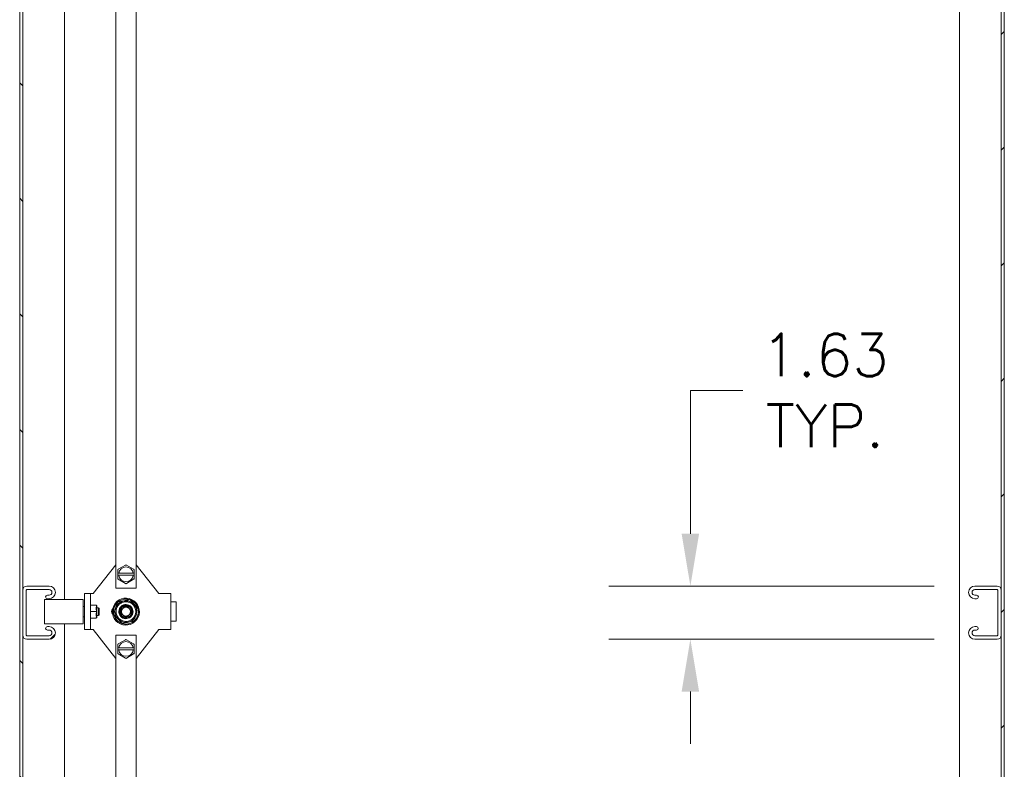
# Model space of a CAD drawing. Header units: inches. Extents: x 10 to 331, y 10 to 212.
# Tile 89 of 145: x 136 to 166, y 112 to 135. Entities that reach past the tile are written whole.
import ezdxf

# ---------------------------------------------------------------- set-up
doc = ezdxf.new("R2010")
doc.units = ezdxf.units.IN
doc.header["$LTSCALE"] = 20
doc.header["$MEASUREMENT"] = 0
for name, color, linetype, lineweight in [('Dimension (ANSI)', 7, 'Continuous', 5), ('Hatch (ANSI)', 7, 'Continuous', 5), ('Visible (ANSI)', 7, 'Continuous', 5)]:
    doc.layers.add(name, color=color, linetype=linetype, lineweight=lineweight)
doc.styles.add('ROMANS', font='romans.shx')
doc.dimstyles.new('Default (ANSI)', dxfattribs={"dimscale": 20, "dimtxt": 0.065, "dimasz": 0.08, "dimexe": 0.125, "dimexo": 0.0625, "dimgap": 0.031496, "dimtad": 0, "dimtih": 1, "dimtoh": 1, "dimrnd": 1e-08, "dimzin": 0, "dimdsep": 46, "dimtxsty": 'ROMANS', "dimcen": 0.09, "dimdle": 0.393701, "dimclrd": 256, "dimclre": 256, "dimclrt": 256, "dimadec": 0, "dimazin": 0, "dimtfac": 1.538462, "dimtofl": 0, "dimtmove": 0, "dimatfit": 3, "dimfxl": 1, "dimtolj": 1, "dimtzin": 0, "dimlwd": -1, "dimlwe": -1, "dimarcsym": 0})

# ---------------------------------------------------------------- blocks, each defined once
blk = doc.blocks.new('*D36')
at = {"layer": 'Defpoints', "color": 0, "transparency": 16777216}
for p in [(165.205, 117.324), (156.501, 115.699), (165.205, 115.699)]:
    blk.add_point(p, dxfattribs=at)
at = {"layer": 'Dimension (ANSI)', "transparency": 16777216}
for p, q in [((156.501, 118.924), (156.501, 123.31)), ((156.501, 123.31), (158.101, 123.31)), ((163.955, 117.324), (154.001, 117.324)), ((163.955, 115.699), (154.001, 115.699)), ((156.501, 114.099), (156.501, 112.499))]:
    blk.add_line(p, q, dxfattribs=at)
for points in [[(156.234, 118.924), (156.767, 118.924), (156.501, 117.324)], [(156.234, 114.099), (156.767, 114.099), (156.501, 115.699)]]:
    blk.add_solid(points, dxfattribs=at)
at = {"layer": 'Dimension (ANSI)', "transparency": 16777216, "insert": (160.619, 123.31), "char_height": 1.3, "attachment_point": 5, "style": 'ROMANS'}
blk.add_mtext('\\A1;1.63\\PTYP.', dxfattribs=at)

msp = doc.modelspace()

# ---------------------------------------------------------------- hatches: boundary and pattern name
at = {"layer": 'Hatch (ANSI)'}
h = msp.add_hatch(dxfattribs=at)
h.set_pattern_fill('ANSI31', color=256, scale=20, angle=90, style=0)
h.paths.add_polyline_path([(135.981, 150.512), (135.981, 78.574), (136.075, 78.574), (136.075, 86.699), (136.075, 88.074), (136.075, 115.824), (136.075, 117.199), (136.075, 144.949), (136.075, 146.324), (136.075, 148.262), (136.075, 150.356), (136.075, 150.512)])
h = msp.add_hatch(dxfattribs=at)
h.set_pattern_fill('ANSI31', color=256, scale=20, style=0)
h.paths.add_polyline_path([(166.106, 78.574), (166.106, 150.512), (166.012, 150.512), (166.012, 150.356), (166.012, 148.262), (166.012, 146.324), (166.012, 144.949), (166.012, 117.199), (166.012, 115.824), (166.012, 88.074), (166.012, 86.699), (166.012, 78.574)])
h = msp.add_hatch(dxfattribs=at)
h.set_pattern_fill('ANSI31', color=256, scale=20, style=0)
edge = h.paths.add_edge_path()
edge.add_ellipse((136.882, 115.892), major_axis=(0, -0.192), ratio=1, start_angle=0, end_angle=180)
edge.add_line((136.882, 116.084), (136.828, 116.084))
edge.add_ellipse((136.828, 116.031), major_axis=(0, 0.053), ratio=1, start_angle=0, end_angle=180)
edge.add_line((136.828, 115.978), (136.882, 115.978))
edge.add_ellipse((136.882, 115.892), major_axis=(0, 0.0865), ratio=1, start_angle=180, end_angle=360, ccw=False)
edge.add_line((136.882, 115.805), (136.2, 115.805))
edge.add_ellipse((136.2, 115.824), major_axis=(0, -0.019), ratio=1, start_angle=270, end_angle=360, ccw=False)
edge.add_line((136.181, 115.824), (136.181, 117.199))
edge.add_ellipse((136.2, 117.199), major_axis=(-0.019, 0), ratio=1, start_angle=270, end_angle=360, ccw=False)
edge.add_line((136.2, 117.218), (136.882, 117.218))
edge.add_ellipse((136.882, 117.132), major_axis=(0, 0.0865), ratio=1, start_angle=180, end_angle=360, ccw=False)
edge.add_line((136.882, 117.045), (136.828, 117.045))
edge.add_ellipse((136.828, 116.992), major_axis=(0, 0.053), ratio=1, start_angle=0, end_angle=180)
edge.add_line((136.828, 116.939), (136.882, 116.939))
edge.add_ellipse((136.882, 117.132), major_axis=(0, -0.193), ratio=1, start_angle=0, end_angle=180)
edge.add_line((136.882, 117.324), (136.2, 117.324))
edge.add_ellipse((136.2, 117.199), major_axis=(0, 0.125), ratio=1, start_angle=0, end_angle=90)
edge.add_line((136.075, 117.199), (136.075, 115.824))
edge.add_ellipse((136.2, 115.824), major_axis=(-0.125, 0), ratio=1, start_angle=0, end_angle=90)
edge.add_line((136.2, 115.699), (136.882, 115.699))
h = msp.add_hatch(dxfattribs=at)
h.set_pattern_fill('ANSI31', color=256, scale=20, angle=105, style=0)
edge = h.paths.add_edge_path()
edge.add_ellipse((165.205, 115.892), major_axis=(0, 0.193), ratio=1, start_angle=0, end_angle=180)
edge.add_line((165.205, 115.699), (165.887, 115.699))
edge.add_ellipse((165.887, 115.824), major_axis=(0, -0.125), ratio=1, start_angle=0, end_angle=90)
edge.add_line((166.012, 115.824), (166.012, 117.199))
edge.add_ellipse((165.887, 117.199), major_axis=(0.125, 0), ratio=1, start_angle=0, end_angle=90)
edge.add_line((165.887, 117.324), (165.205, 117.324))
edge.add_ellipse((165.205, 117.132), major_axis=(0, 0.193), ratio=1, start_angle=0, end_angle=180)
edge.add_line((165.205, 116.939), (165.259, 116.939))
edge.add_ellipse((165.259, 116.992), major_axis=(0, -0.053), ratio=1, start_angle=0, end_angle=180)
edge.add_line((165.259, 117.045), (165.205, 117.045))
edge.add_ellipse((165.205, 117.132), major_axis=(0, -0.0865), ratio=1, start_angle=180, end_angle=360, ccw=False)
edge.add_line((165.205, 117.218), (165.887, 117.218))
edge.add_ellipse((165.887, 117.199), major_axis=(0, 0.019), ratio=1, start_angle=270, end_angle=360, ccw=False)
edge.add_line((165.906, 117.199), (165.906, 115.824))
edge.add_ellipse((165.887, 115.824), major_axis=(0.019, 0), ratio=1, start_angle=270, end_angle=360, ccw=False)
edge.add_line((165.887, 115.805), (165.205, 115.805))
edge.add_ellipse((165.205, 115.892), major_axis=(0, -0.0865), ratio=1, start_angle=180, end_angle=360, ccw=False)
edge.add_line((165.205, 115.978), (165.258, 115.978))
edge.add_ellipse((165.258, 116.031), major_axis=(0, -0.053), ratio=1, start_angle=0, end_angle=180)
edge.add_line((165.258, 116.084), (165.205, 116.084))

# ---------------------------------------------------------------- linework, layer by layer
at = {"layer": 'Visible (ANSI)'}
for p, q in [((135.981, 150.512), (135.981, 78.574)), ((136.075, 78.574), (136.075, 150.512)), ((166.012, 150.512), (166.012, 78.574)), ((166.106, 78.574), (166.106, 150.512)), ((137.356, 147.231), (137.356, 116.917)), ((164.731, 85.856), (164.731, 147.231)), ((138.919, 142.829), (138.919, 117.26)), ((139.545, 117.26), (139.545, 142.829)), ((138.229, 117.094), (138.919, 117.977)), ((138.982, 117.716), (138.982, 117.813)), ((138.995, 117.837), (139.218, 117.965)), ((139.245, 117.965), (139.468, 117.837)), ((139.482, 117.813), (139.482, 117.716)), ((139.545, 117.977), (140.234, 117.094)), ((138.982, 117.654), (138.982, 117.716)), ((138.982, 117.716), (139.009, 117.716)), ((138.982, 117.556), (138.982, 117.654)), ((139.009, 117.654), (138.982, 117.654)), ((139.218, 117.404), (138.995, 117.532)), ((139.009, 117.716), (139.454, 117.716)), ((139.454, 117.654), (139.009, 117.654)), ((139.468, 117.532), (139.245, 117.404)), ((139.454, 117.716), (139.482, 117.716)), ((139.482, 117.654), (139.454, 117.654)), ((139.482, 117.716), (139.482, 117.654)), ((139.482, 117.654), (139.482, 117.556)), ((136.075, 117.199), (136.075, 115.824)), ((136.181, 115.824), (136.181, 117.199)), ((136.882, 117.324), (136.2, 117.324)), ((136.2, 117.218), (136.882, 117.218)), ((138.969, 117.26), (138.919, 117.26)), ((139.495, 117.26), (138.969, 117.26)), ((139.545, 117.26), (139.495, 117.26)), ((165.887, 117.324), (165.205, 117.324)), ((165.205, 117.218), (165.887, 117.218)), ((165.906, 117.199), (165.906, 115.824)), ((166.012, 115.824), (166.012, 117.199)), ((136.745, 116.917), (136.745, 116.169)), ((137.926, 116.917), (136.745, 116.917)), ((136.882, 117.045), (136.828, 117.045)), ((136.828, 116.939), (136.882, 116.939)), ((137.926, 116.917), (137.926, 116.169)), ((138.149, 117.094), (137.966, 117.094)), ((137.966, 115.992), (137.966, 117.094)), ((138.149, 117.094), (138.169, 117.094)), ((138.149, 115.992), (138.149, 117.094)), ((138.169, 117.094), (138.229, 117.094)), ((139.349, 116.911), (138.972, 116.829)), ((139.609, 116.625), (139.349, 116.911)), ((140.407, 117.094), (140.234, 117.094)), ((140.407, 117.094), (140.609, 117.094)), ((140.609, 116.559), (140.609, 117.094)), ((165.259, 117.045), (165.205, 117.045)), ((165.205, 116.939), (165.259, 116.939)), ((137.926, 116.701), (137.966, 116.701)), ((138.149, 116.739), (138.314, 116.739)), ((138.326, 116.727), (138.326, 116.685)), ((138.326, 116.586), (138.326, 116.543)), ((138.346, 116.37), (138.346, 116.716)), ((138.346, 116.661), (138.397, 116.661)), ((138.397, 116.425), (138.397, 116.661)), ((138.409, 116.649), (138.397, 116.661)), ((138.409, 116.437), (138.409, 116.649)), ((138.972, 116.829), (138.854, 116.461)), ((139.072, 116.659), (139.072, 116.428)), ((139.347, 116.702), (139.116, 116.702)), ((139.392, 116.689), (139.377, 116.675)), ((139.377, 116.675), (139.392, 116.689)), ((139.391, 116.428), (139.391, 116.658)), ((139.455, 116.746), (139.479, 116.768)), ((139.479, 116.768), (139.455, 116.746)), ((139.538, 116.821), (139.514, 116.8)), ((139.514, 116.8), (139.538, 116.821)), ((140.609, 116.838), (140.767, 116.838)), ((140.767, 116.248), (140.767, 116.838)), ((137.926, 116.386), (137.966, 116.386)), ((138.149, 116.543), (138.314, 116.543)), ((138.149, 116.347), (138.314, 116.347)), ((138.326, 116.543), (138.314, 116.543)), ((138.326, 116.543), (138.326, 116.5)), ((138.326, 116.401), (138.326, 116.359)), ((138.346, 116.425), (138.397, 116.425)), ((138.409, 116.437), (138.397, 116.425)), ((138.854, 116.461), (139.114, 116.175)), ((138.949, 116.286), (138.925, 116.265)), ((138.925, 116.265), (138.949, 116.286)), ((138.984, 116.318), (139.008, 116.34)), ((139.008, 116.34), (138.984, 116.318)), ((139.086, 116.411), (139.071, 116.398)), ((139.071, 116.398), (139.086, 116.411)), ((139.074, 116.543), (139.094, 116.543)), ((139.094, 116.543), (139.074, 116.543)), ((139.116, 116.384), (139.347, 116.384)), ((139.369, 116.543), (139.389, 116.543)), ((139.389, 116.543), (139.369, 116.543)), ((140.609, 116.528), (140.609, 116.559)), ((140.609, 115.992), (140.609, 116.528)), ((137.926, 116.169), (136.745, 116.169)), ((136.882, 116.084), (136.828, 116.084)), ((137.356, 116.169), (137.356, 85.856)), ((138.149, 115.992), (137.966, 115.992)), ((138.149, 115.992), (138.169, 115.992)), ((138.169, 115.992), (138.229, 115.992)), ((138.919, 115.109), (138.229, 115.992)), ((139.114, 116.175), (139.491, 116.257)), ((140.234, 115.992), (139.545, 115.109)), ((140.407, 115.992), (140.234, 115.992)), ((140.407, 115.992), (140.609, 115.992)), ((140.609, 116.248), (140.767, 116.248)), ((165.258, 116.084), (165.205, 116.084)), ((136.882, 115.805), (136.2, 115.805)), ((136.2, 115.699), (136.882, 115.699)), ((136.828, 115.978), (136.882, 115.978)), ((138.919, 115.826), (138.969, 115.826)), ((138.919, 115.826), (138.919, 90.258)), ((138.969, 115.826), (139.495, 115.826)), ((138.995, 115.554), (139.218, 115.682)), ((139.245, 115.682), (139.468, 115.554)), ((139.495, 115.826), (139.545, 115.826)), ((139.545, 90.258), (139.545, 115.826)), ((165.205, 115.978), (165.258, 115.978)), ((165.887, 115.805), (165.205, 115.805)), ((165.205, 115.699), (165.887, 115.699)), ((138.982, 115.433), (138.982, 115.53)), ((138.982, 115.37), (138.982, 115.433)), ((138.982, 115.433), (139.009, 115.433)), ((139.009, 115.433), (139.454, 115.433)), ((139.454, 115.433), (139.482, 115.433)), ((139.482, 115.53), (139.482, 115.433)), ((139.482, 115.433), (139.482, 115.37)), ((138.982, 115.273), (138.982, 115.37)), ((139.009, 115.37), (138.982, 115.37)), ((139.218, 115.121), (138.995, 115.249)), ((139.454, 115.37), (139.009, 115.37)), ((139.468, 115.249), (139.245, 115.121)), ((139.482, 115.37), (139.454, 115.37)), ((139.482, 115.37), (139.482, 115.273))]:
    msp.add_line(p, q, dxfattribs=at)
for centre, radius, start, end in [((139.232, 117.685), 0.281, 147.167, 152.833), ((139.232, 117.685), 0.225, 7.9836, 172.0164), ((139.232, 117.685), 0.281, 87.167, 92.833), ((139.232, 117.685), 0.281, 27.167, 32.833), ((139.232, 117.685), 0.281, 207.167, 212.833), ((139.232, 117.685), 0.225, 187.9836, 352.0164), ((139.232, 117.685), 0.281, 327.167, 332.833), ((136.2, 117.199), 0.125, 90, 180), ((136.2, 117.199), 0.019, 90, 180), ((136.882, 117.132), 0.192, 270, 90), ((136.882, 117.132), 0.0865, 270, 90), ((139.232, 117.685), 0.281, 267.167, 272.833), ((165.205, 117.132), 0.193, 90, 270), ((165.205, 117.132), 0.0865, 90, 270), ((165.887, 117.199), 0.125, 0, 90), ((165.887, 117.199), 0.019, 0, 90), ((136.828, 116.992), 0.053, 90, 270), ((139.231, 116.543), 0.413, 42.2447, 222.2447), ((139.231, 116.543), 0.382, 42.2447, 222.2447), ((165.259, 116.992), 0.053, 270, 90), ((138.314, 116.727), 0.0118, 0, 90), ((138.326, 116.716), 0.0197, 0, 100.1651), ((138.877, 116.543), 0.0886, 126.7267, 233.2898), ((138.877, 116.543), 0.0886, 101.4756, 101.476), ((139.231, 116.543), 0.335, 42.2447, 222.2447), ((139.231, 116.543), 0.335, 42.2447, 222.2447), ((139.231, 116.543), 0.413, 222.2447, 42.2447), ((139.231, 116.543), 0.302, 42.2447, 222.2447), ((139.231, 116.543), 0.382, 222.2447, 42.2447), ((139.231, 116.543), 0.335, 222.2447, 42.2447), ((139.231, 116.543), 0.335, 222.2447, 42.2447), ((139.231, 116.543), 0.302, 222.2447, 42.2447), ((139.231, 116.543), 0.217, 42.2448, 222.2446), ((139.231, 116.543), 0.217, 42.2447, 222.2447), ((139.231, 116.543), 0.197, 143.1301, 216.8699), ((139.231, 116.543), 0.177, 0, 180), ((139.231, 116.543), 0.217, 222.2448, 42.2446), ((139.231, 116.543), 0.217, 222.2447, 42.2447), ((139.231, 116.543), 0.197, 126.8699, 143.1301), ((139.231, 116.543), 0.197, 126.8699, 143.1301), ((139.232, 116.543), 0.197, 142.4164, 142.9123), ((139.231, 116.543), 0.138, 0, 180), ((139.232, 116.543), 0.197, 127.0877, 127.5836), ((139.231, 116.543), 0.197, 53.1301, 126.8699), ((139.231, 116.543), 0.197, 36.8699, 53.1301), ((139.231, 116.543), 0.197, 36.8699, 53.1301), ((139.231, 116.543), 0.197, 52.4164, 52.9123), ((139.231, 116.543), 0.197, 37.0877, 37.5836), ((139.231, 116.543), 0.197, 323.1301, 36.8699), ((138.314, 116.359), 0.0118, 270, 0), ((138.326, 116.37), 0.0197, 259.8349, 0), ((138.877, 116.543), 0.0886, 258.5406, 258.5414), ((139.231, 116.543), 0.177, 180, 0), ((139.231, 116.543), 0.197, 216.8699, 233.1301), ((139.231, 116.543), 0.197, 216.8699, 233.1301), ((139.232, 116.543), 0.197, 217.0877, 217.5836), ((139.231, 116.543), 0.138, 180, 0), ((139.232, 116.543), 0.197, 232.4164, 232.9123), ((139.231, 116.543), 0.197, 233.1301, 306.8699), ((139.231, 116.543), 0.197, 306.8699, 323.1301), ((139.231, 116.543), 0.197, 306.8699, 323.1301), ((139.231, 116.543), 0.197, 307.0877, 307.5836), ((139.231, 116.543), 0.197, 322.4164, 322.9123), ((136.828, 116.031), 0.053, 90, 270), ((136.882, 115.892), 0.192, 270, 90), ((165.205, 115.892), 0.192, 90, 270), ((165.258, 116.031), 0.053, 270, 90), ((136.2, 115.824), 0.125, 180, 270), ((136.2, 115.824), 0.019, 180, 270), ((136.882, 115.892), 0.0865, 270, 90), ((139.232, 115.401), 0.281, 87.167, 92.833), ((165.205, 115.892), 0.0865, 90, 270), ((165.887, 115.824), 0.125, 270, 0), ((165.887, 115.824), 0.019, 270, 0), ((139.232, 115.401), 0.281, 147.167, 152.833), ((139.232, 115.401), 0.225, 7.9836, 172.0164), ((139.232, 115.401), 0.281, 27.167, 32.833), ((139.232, 115.401), 0.281, 207.167, 212.833), ((139.232, 115.401), 0.225, 187.9836, 352.0164), ((139.232, 115.401), 0.281, 267.167, 272.833), ((139.232, 115.401), 0.281, 327.167, 332.833)]:
    msp.add_arc(centre, radius, start, end, dxfattribs=at)
for points in [[(138.982, 117.829), (138.989, 117.833), (138.995, 117.837)], [(138.982, 117.813), (138.982, 117.821), (138.982, 117.829)], [(139.218, 117.965), (139.225, 117.969), (139.232, 117.973)], [(139.232, 117.973), (139.239, 117.969), (139.245, 117.965)], [(139.468, 117.837), (139.475, 117.833), (139.482, 117.829)], [(139.482, 117.829), (139.482, 117.821), (139.482, 117.813)], [(138.982, 117.54), (138.982, 117.549), (138.982, 117.556)], [(138.995, 117.532), (138.989, 117.536), (138.982, 117.54)], [(139.482, 117.54), (139.475, 117.536), (139.468, 117.532)], [(139.482, 117.556), (139.482, 117.549), (139.482, 117.54)], [(139.232, 117.396), (139.225, 117.4), (139.218, 117.404)], [(139.245, 117.404), (139.239, 117.4), (139.232, 117.396)], [(139.218, 115.682), (139.225, 115.686), (139.232, 115.69)], [(139.232, 115.69), (139.239, 115.686), (139.245, 115.682)], [(138.982, 115.546), (138.989, 115.55), (138.995, 115.554)], [(138.982, 115.53), (138.982, 115.538), (138.982, 115.546)], [(139.468, 115.554), (139.475, 115.55), (139.482, 115.546)], [(139.482, 115.546), (139.482, 115.538), (139.482, 115.53)], [(138.982, 115.257), (138.982, 115.265), (138.982, 115.273)], [(138.995, 115.249), (138.989, 115.253), (138.982, 115.257)], [(139.232, 115.113), (139.225, 115.117), (139.218, 115.121)], [(139.245, 115.121), (139.239, 115.117), (139.232, 115.113)], [(139.482, 115.257), (139.475, 115.253), (139.468, 115.249)], [(139.482, 115.273), (139.482, 115.265), (139.482, 115.257)]]:
    msp.add_rational_spline(points, [1, 1.00039648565, 1], degree=2, dxfattribs=at)
for points, knots in [([(138.949, 116.286), (138.937, 116.3), (138.925, 116.314), (138.915, 116.329), (138.905, 116.344), (138.896, 116.36), (138.888, 116.376), (138.88, 116.393), (138.873, 116.409), (138.868, 116.427), (138.862, 116.444), (138.858, 116.462), (138.855, 116.48), (138.852, 116.498), (138.85, 116.516), (138.85, 116.534), (138.849, 116.552), (138.85, 116.57), (138.852, 116.589), (138.854, 116.607), (138.858, 116.624), (138.863, 116.642), (138.867, 116.66), (138.873, 116.677), (138.88, 116.694), (138.888, 116.71), (138.896, 116.726), (138.905, 116.742), (138.915, 116.758), (138.926, 116.772), (138.937, 116.786), (138.949, 116.8), (138.961, 116.814), (138.975, 116.826), (138.988, 116.838), (139.003, 116.849), (139.018, 116.859), (139.033, 116.87), (139.048, 116.879), (139.065, 116.887), (139.081, 116.895), (139.098, 116.901), (139.115, 116.907), (139.133, 116.912), (139.151, 116.917), (139.168, 116.92), (139.186, 116.923), (139.205, 116.924), (139.223, 116.925), (139.241, 116.925), (139.259, 116.924), (139.277, 116.922), (139.295, 116.92), (139.313, 116.917), (139.331, 116.912), (139.348, 116.907), (139.365, 116.901), (139.382, 116.894), (139.399, 116.887), (139.415, 116.878), (139.431, 116.869), (139.446, 116.859), (139.461, 116.849), (139.475, 116.837), (139.489, 116.826), (139.502, 116.813), (139.514, 116.8)], [0, 0, 0, 0, 0.045455, 0.045455, 0.045455, 0.090909, 0.090909, 0.090909, 0.136364, 0.136364, 0.136364, 0.181818, 0.181818, 0.181818, 0.227273, 0.227273, 0.227273, 0.272727, 0.272727, 0.272727, 0.318182, 0.318182, 0.318182, 0.363636, 0.363636, 0.363636, 0.409091, 0.409091, 0.409091, 0.454545, 0.454545, 0.454545, 0.5, 0.5, 0.5, 0.545455, 0.545455, 0.545455, 0.590909, 0.590909, 0.590909, 0.636364, 0.636364, 0.636364, 0.681818, 0.681818, 0.681818, 0.727273, 0.727273, 0.727273, 0.772727, 0.772727, 0.772727, 0.818182, 0.818182, 0.818182, 0.863636, 0.863636, 0.863636, 0.909091, 0.909091, 0.909091, 0.954545, 0.954545, 0.954545, 1, 1, 1, 1]), ([(138.326, 116.685), (138.326, 116.683), (138.326, 116.682), (138.326, 116.676), (138.325, 116.672), (138.324, 116.663), (138.324, 116.659), (138.323, 116.65), (138.323, 116.647), (138.323, 116.641), (138.323, 116.638), (138.323, 116.631), (138.323, 116.627), (138.324, 116.616), (138.325, 116.609), (138.326, 116.598), (138.326, 116.594), (138.326, 116.588), (138.326, 116.587), (138.326, 116.586)], [-0.8497756, -0.8497756, -0.8497756, -0.8497756, -0.8331294, -0.8331294, -0.7901564, -0.7901564, -0.747117, -0.747117, -0.7163102, -0.7163102, -0.6939878, -0.6939878, -0.6627803, -0.6627803, -0.6058766, -0.6058766, -0.576824, -0.576824, -0.5672053, -0.5672053, -0.5672053, -0.5672053]), ([(139.008, 116.34), (138.998, 116.351), (138.989, 116.362), (138.981, 116.374), (138.973, 116.386), (138.966, 116.398), (138.96, 116.411), (138.953, 116.424), (138.948, 116.437), (138.944, 116.451), (138.939, 116.465), (138.936, 116.479), (138.933, 116.493), (138.931, 116.507), (138.93, 116.522), (138.929, 116.536), (138.929, 116.55), (138.93, 116.565), (138.931, 116.579), (138.933, 116.593), (138.936, 116.607), (138.94, 116.621), (138.943, 116.635), (138.948, 116.649), (138.954, 116.662), (138.959, 116.675), (138.966, 116.688), (138.974, 116.7), (138.981, 116.713), (138.989, 116.725), (138.999, 116.736), (139.008, 116.747), (139.018, 116.757), (139.028, 116.767), (139.039, 116.776), (139.05, 116.785), (139.062, 116.793), (139.074, 116.801), (139.087, 116.809), (139.1, 116.815), (139.113, 116.821), (139.126, 116.827), (139.14, 116.831), (139.153, 116.835), (139.167, 116.839), (139.182, 116.841), (139.196, 116.843), (139.21, 116.845), (139.225, 116.845), (139.239, 116.846), (139.253, 116.845), (139.268, 116.843), (139.282, 116.841), (139.296, 116.839), (139.31, 116.835), (139.324, 116.831), (139.337, 116.826), (139.351, 116.821), (139.364, 116.815), (139.377, 116.808), (139.389, 116.801), (139.401, 116.793), (139.413, 116.785), (139.424, 116.776), (139.435, 116.767), (139.446, 116.757), (139.455, 116.746)], [0, 0, 0, 0, 0.045455, 0.045455, 0.045455, 0.090909, 0.090909, 0.090909, 0.136364, 0.136364, 0.136364, 0.181818, 0.181818, 0.181818, 0.227273, 0.227273, 0.227273, 0.272727, 0.272727, 0.272727, 0.318182, 0.318182, 0.318182, 0.363636, 0.363636, 0.363636, 0.409091, 0.409091, 0.409091, 0.454545, 0.454545, 0.454545, 0.5, 0.5, 0.5, 0.545455, 0.545455, 0.545455, 0.590909, 0.590909, 0.590909, 0.636364, 0.636364, 0.636364, 0.681818, 0.681818, 0.681818, 0.727273, 0.727273, 0.727273, 0.772727, 0.772727, 0.772727, 0.818182, 0.818182, 0.818182, 0.863636, 0.863636, 0.863636, 0.909091, 0.909091, 0.909091, 0.954545, 0.954545, 0.954545, 1, 1, 1, 1]), ([(139.514, 116.8), (139.526, 116.786), (139.538, 116.772), (139.548, 116.757), (139.558, 116.742), (139.567, 116.726), (139.575, 116.71), (139.583, 116.694), (139.59, 116.677), (139.595, 116.659), (139.601, 116.642), (139.605, 116.624), (139.608, 116.606), (139.611, 116.588), (139.613, 116.57), (139.613, 116.552), (139.614, 116.534), (139.613, 116.516), (139.611, 116.498), (139.609, 116.48), (139.605, 116.462), (139.6, 116.444), (139.596, 116.427), (139.59, 116.409), (139.582, 116.393), (139.575, 116.376), (139.567, 116.36), (139.557, 116.344), (139.548, 116.329), (139.537, 116.314), (139.526, 116.3), (139.514, 116.286), (139.502, 116.273), (139.488, 116.26), (139.475, 116.248), (139.46, 116.237), (139.445, 116.227), (139.43, 116.217), (139.414, 116.207), (139.398, 116.199), (139.382, 116.192), (139.365, 116.185), (139.347, 116.179), (139.33, 116.174), (139.312, 116.169), (139.295, 116.166), (139.277, 116.163), (139.258, 116.162), (139.24, 116.161), (139.222, 116.161), (139.204, 116.162), (139.186, 116.164), (139.168, 116.166), (139.15, 116.17), (139.132, 116.174), (139.115, 116.179), (139.097, 116.185), (139.081, 116.192), (139.064, 116.199), (139.048, 116.208), (139.032, 116.217), (139.017, 116.227), (139.002, 116.237), (138.988, 116.249), (138.974, 116.26), (138.961, 116.273), (138.949, 116.286)], [0, 0, 0, 0, 0.045455, 0.045455, 0.045455, 0.090909, 0.090909, 0.090909, 0.136364, 0.136364, 0.136364, 0.181818, 0.181818, 0.181818, 0.227273, 0.227273, 0.227273, 0.272727, 0.272727, 0.272727, 0.318182, 0.318182, 0.318182, 0.363636, 0.363636, 0.363636, 0.409091, 0.409091, 0.409091, 0.454545, 0.454545, 0.454545, 0.5, 0.5, 0.5, 0.545455, 0.545455, 0.545455, 0.590909, 0.590909, 0.590909, 0.636364, 0.636364, 0.636364, 0.681818, 0.681818, 0.681818, 0.727273, 0.727273, 0.727273, 0.772727, 0.772727, 0.772727, 0.818182, 0.818182, 0.818182, 0.863636, 0.863636, 0.863636, 0.909091, 0.909091, 0.909091, 0.954545, 0.954545, 0.954545, 1, 1, 1, 1]), ([(139.455, 116.746), (139.465, 116.736), (139.474, 116.724), (139.482, 116.712), (139.49, 116.701), (139.497, 116.688), (139.503, 116.675), (139.51, 116.662), (139.515, 116.649), (139.519, 116.635), (139.524, 116.621), (139.527, 116.607), (139.529, 116.593), (139.532, 116.579), (139.533, 116.565), (139.534, 116.55), (139.534, 116.536), (139.533, 116.521), (139.532, 116.507), (139.53, 116.493), (139.527, 116.479), (139.523, 116.465), (139.52, 116.451), (139.515, 116.437), (139.509, 116.424), (139.504, 116.411), (139.497, 116.398), (139.489, 116.386), (139.482, 116.373), (139.474, 116.362), (139.464, 116.351), (139.455, 116.34), (139.445, 116.329), (139.435, 116.319), (139.424, 116.31), (139.413, 116.301), (139.401, 116.293), (139.389, 116.285), (139.376, 116.277), (139.363, 116.271), (139.35, 116.265), (139.337, 116.26), (139.323, 116.255), (139.31, 116.251), (139.296, 116.247), (139.281, 116.245), (139.267, 116.243), (139.253, 116.241), (139.238, 116.241), (139.224, 116.241), (139.21, 116.241), (139.195, 116.243), (139.181, 116.245), (139.167, 116.248), (139.153, 116.251), (139.139, 116.255), (139.125, 116.26), (139.112, 116.265), (139.099, 116.271), (139.086, 116.278), (139.074, 116.285), (139.062, 116.293), (139.05, 116.301), (139.039, 116.31), (139.028, 116.319), (139.017, 116.329), (139.008, 116.34)], [0, 0, 0, 0, 0.045455, 0.045455, 0.045455, 0.090909, 0.090909, 0.090909, 0.136364, 0.136364, 0.136364, 0.181818, 0.181818, 0.181818, 0.227273, 0.227273, 0.227273, 0.272727, 0.272727, 0.272727, 0.318182, 0.318182, 0.318182, 0.363636, 0.363636, 0.363636, 0.409091, 0.409091, 0.409091, 0.454545, 0.454545, 0.454545, 0.5, 0.5, 0.5, 0.545455, 0.545455, 0.545455, 0.590909, 0.590909, 0.590909, 0.636364, 0.636364, 0.636364, 0.681818, 0.681818, 0.681818, 0.727273, 0.727273, 0.727273, 0.772727, 0.772727, 0.772727, 0.818182, 0.818182, 0.818182, 0.863636, 0.863636, 0.863636, 0.909091, 0.909091, 0.909091, 0.954545, 0.954545, 0.954545, 1, 1, 1, 1]), ([(139.074, 116.661), (139.074, 116.65), (139.074, 116.639), (139.074, 116.629), (139.074, 116.618), (139.074, 116.608), (139.074, 116.598), (139.074, 116.588), (139.074, 116.579), (139.074, 116.569), (139.074, 116.56), (139.074, 116.551), (139.074, 116.543)], [0, 0, 0, 0, 0.25, 0.25, 0.25, 0.5, 0.5, 0.5, 0.75, 0.75, 0.75, 1, 1, 1, 1]), ([(139.074, 116.543), (139.074, 116.55), (139.074, 116.557), (139.074, 116.564), (139.074, 116.572), (139.074, 116.579), (139.074, 116.586), (139.074, 116.594), (139.074, 116.602), (139.074, 116.61), (139.074, 116.618), (139.074, 116.626), (139.074, 116.634), (139.074, 116.643), (139.074, 116.652), (139.074, 116.661)], [0, 0, 0, 0, 0.2, 0.2, 0.2, 0.4, 0.4, 0.4, 0.6, 0.6, 0.6, 0.8, 0.8, 0.8, 1, 1, 1, 1]), ([(139.094, 116.543), (139.094, 116.552), (139.095, 116.561), (139.096, 116.57), (139.098, 116.579), (139.101, 116.587), (139.104, 116.596), (139.108, 116.604), (139.112, 116.612), (139.117, 116.62), (139.122, 116.627), (139.128, 116.634), (139.134, 116.64), (139.14, 116.647), (139.147, 116.653), (139.155, 116.658), (139.162, 116.663), (139.17, 116.667), (139.179, 116.67), (139.187, 116.674), (139.196, 116.676), (139.205, 116.678), (139.213, 116.68), (139.222, 116.681), (139.232, 116.681), (139.241, 116.681), (139.25, 116.68), (139.258, 116.678), (139.267, 116.676), (139.276, 116.674), (139.284, 116.67), (139.293, 116.667), (139.301, 116.663), (139.308, 116.658), (139.316, 116.653), (139.323, 116.647), (139.329, 116.64), (139.335, 116.634), (139.341, 116.627), (139.346, 116.62), (139.351, 116.612), (139.355, 116.604), (139.359, 116.596), (139.362, 116.587), (139.365, 116.579), (139.367, 116.57), (139.368, 116.561), (139.369, 116.552), (139.369, 116.543)], [0, 0, 0, 0, 0.0625, 0.0625, 0.0625, 0.125, 0.125, 0.125, 0.1875, 0.1875, 0.1875, 0.25, 0.25, 0.25, 0.3125, 0.3125, 0.3125, 0.375, 0.375, 0.375, 0.4375, 0.4375, 0.4375, 0.5, 0.5, 0.5, 0.5625, 0.5625, 0.5625, 0.625, 0.625, 0.625, 0.6875, 0.6875, 0.6875, 0.75, 0.75, 0.75, 0.8125, 0.8125, 0.8125, 0.875, 0.875, 0.875, 0.9375, 0.9375, 0.9375, 1, 1, 1, 1]), ([(139.35, 116.701), (139.337, 116.701), (139.325, 116.701), (139.313, 116.701), (139.301, 116.701), (139.289, 116.701), (139.278, 116.701), (139.267, 116.701), (139.257, 116.701), (139.247, 116.701), (139.236, 116.701), (139.227, 116.701), (139.216, 116.701), (139.206, 116.701), (139.196, 116.701), (139.185, 116.701), (139.174, 116.701), (139.162, 116.701), (139.15, 116.701), (139.138, 116.701), (139.126, 116.701), (139.113, 116.701)], [0, 0, 0, 0, 0.142857, 0.142857, 0.142857, 0.285714, 0.285714, 0.285714, 0.428571, 0.428571, 0.428571, 0.571429, 0.571429, 0.571429, 0.714286, 0.714286, 0.714286, 0.857143, 0.857143, 0.857143, 1, 1, 1, 1]), ([(139.113, 116.701), (139.124, 116.701), (139.134, 116.701), (139.143, 116.701), (139.152, 116.701), (139.161, 116.701), (139.17, 116.701), (139.179, 116.701), (139.187, 116.701), (139.195, 116.701), (139.203, 116.701), (139.212, 116.701), (139.22, 116.701), (139.228, 116.701), (139.235, 116.701), (139.243, 116.701), (139.251, 116.701), (139.26, 116.701), (139.268, 116.701), (139.276, 116.701), (139.284, 116.701), (139.293, 116.701), (139.302, 116.701), (139.311, 116.701), (139.32, 116.701), (139.329, 116.701), (139.339, 116.701), (139.35, 116.701)], [0, 0, 0, 0, 0.111111, 0.111111, 0.111111, 0.222222, 0.222222, 0.222222, 0.333333, 0.333333, 0.333333, 0.444444, 0.444444, 0.444444, 0.555556, 0.555556, 0.555556, 0.666667, 0.666667, 0.666667, 0.777778, 0.777778, 0.777778, 0.888889, 0.888889, 0.888889, 1, 1, 1, 1]), ([(139.389, 116.543), (139.389, 116.551), (139.389, 116.56), (139.389, 116.569), (139.389, 116.579), (139.389, 116.588), (139.389, 116.598), (139.389, 116.608), (139.389, 116.618), (139.389, 116.629), (139.389, 116.639), (139.389, 116.65), (139.389, 116.661)], [0, 0, 0, 0, 0.25, 0.25, 0.25, 0.5, 0.5, 0.5, 0.75, 0.75, 0.75, 1, 1, 1, 1]), ([(139.389, 116.661), (139.389, 116.652), (139.389, 116.643), (139.389, 116.634), (139.389, 116.626), (139.389, 116.618), (139.389, 116.61), (139.389, 116.602), (139.389, 116.594), (139.389, 116.586), (139.389, 116.579), (139.389, 116.572), (139.389, 116.564), (139.389, 116.557), (139.389, 116.55), (139.389, 116.543)], [0, 0, 0, 0, 0.2, 0.2, 0.2, 0.4, 0.4, 0.4, 0.6, 0.6, 0.6, 0.8, 0.8, 0.8, 1, 1, 1, 1]), ([(138.326, 116.5), (138.326, 116.498), (138.326, 116.496), (138.326, 116.489), (138.325, 116.483), (138.324, 116.472), (138.324, 116.467), (138.323, 116.458), (138.323, 116.454), (138.323, 116.448), (138.323, 116.445), (138.323, 116.439), (138.323, 116.435), (138.324, 116.425), (138.325, 116.419), (138.326, 116.41), (138.326, 116.407), (138.326, 116.403), (138.326, 116.402), (138.326, 116.401)], [-0.8497758, -0.8497758, -0.8497758, -0.8497758, -0.8331296, -0.8331296, -0.7901566, -0.7901566, -0.7471171, -0.7471171, -0.7163104, -0.7163104, -0.6939879, -0.6939879, -0.6627804, -0.6627804, -0.6058766, -0.6058766, -0.5768241, -0.5768241, -0.5672055, -0.5672055, -0.5672055, -0.5672055]), ([(139.074, 116.543), (139.074, 116.535), (139.074, 116.526), (139.074, 116.517), (139.074, 116.508), (139.074, 116.498), (139.074, 116.488), (139.074, 116.478), (139.074, 116.468), (139.074, 116.457), (139.074, 116.447), (139.074, 116.436), (139.074, 116.425)], [0, 0, 0, 0, 0.25, 0.25, 0.25, 0.5, 0.5, 0.5, 0.75, 0.75, 0.75, 1, 1, 1, 1]), ([(139.074, 116.425), (139.074, 116.434), (139.074, 116.443), (139.074, 116.452), (139.074, 116.46), (139.074, 116.469), (139.074, 116.477), (139.074, 116.485), (139.074, 116.492), (139.074, 116.5), (139.074, 116.507), (139.074, 116.515), (139.074, 116.522), (139.074, 116.529), (139.074, 116.536), (139.074, 116.543)], [0, 0, 0, 0, 0.2, 0.2, 0.2, 0.4, 0.4, 0.4, 0.6, 0.6, 0.6, 0.8, 0.8, 0.8, 1, 1, 1, 1]), ([(139.369, 116.543), (139.369, 116.534), (139.368, 116.525), (139.367, 116.516), (139.365, 116.508), (139.362, 116.499), (139.359, 116.491), (139.355, 116.482), (139.351, 116.474), (139.346, 116.467), (139.341, 116.459), (139.335, 116.452), (139.329, 116.446), (139.323, 116.439), (139.316, 116.434), (139.308, 116.429), (139.301, 116.424), (139.293, 116.419), (139.284, 116.416), (139.276, 116.412), (139.267, 116.41), (139.258, 116.408), (139.25, 116.406), (139.241, 116.405), (139.231, 116.405), (139.222, 116.405), (139.213, 116.406), (139.205, 116.408), (139.196, 116.41), (139.187, 116.412), (139.179, 116.416), (139.17, 116.419), (139.162, 116.424), (139.155, 116.429), (139.147, 116.434), (139.14, 116.439), (139.134, 116.446), (139.128, 116.452), (139.122, 116.459), (139.117, 116.467), (139.112, 116.474), (139.108, 116.482), (139.104, 116.491), (139.101, 116.499), (139.098, 116.508), (139.096, 116.516), (139.095, 116.525), (139.094, 116.534), (139.094, 116.543)], [0, 0, 0, 0, 0.0625, 0.0625, 0.0625, 0.125, 0.125, 0.125, 0.1875, 0.1875, 0.1875, 0.25, 0.25, 0.25, 0.3125, 0.3125, 0.3125, 0.375, 0.375, 0.375, 0.4375, 0.4375, 0.4375, 0.5, 0.5, 0.5, 0.5625, 0.5625, 0.5625, 0.625, 0.625, 0.625, 0.6875, 0.6875, 0.6875, 0.75, 0.75, 0.75, 0.8125, 0.8125, 0.8125, 0.875, 0.875, 0.875, 0.9375, 0.9375, 0.9375, 1, 1, 1, 1]), ([(139.113, 116.386), (139.126, 116.386), (139.138, 116.386), (139.15, 116.386), (139.162, 116.386), (139.174, 116.386), (139.185, 116.386), (139.196, 116.386), (139.206, 116.386), (139.216, 116.386), (139.227, 116.386), (139.236, 116.386), (139.247, 116.386), (139.257, 116.386), (139.267, 116.386), (139.278, 116.386), (139.289, 116.386), (139.301, 116.386), (139.313, 116.386), (139.325, 116.386), (139.337, 116.386), (139.35, 116.386)], [0, 0, 0, 0, 0.142857, 0.142857, 0.142857, 0.285714, 0.285714, 0.285714, 0.428571, 0.428571, 0.428571, 0.571429, 0.571429, 0.571429, 0.714286, 0.714286, 0.714286, 0.857143, 0.857143, 0.857143, 1, 1, 1, 1]), ([(139.35, 116.386), (139.339, 116.386), (139.329, 116.386), (139.32, 116.386), (139.311, 116.386), (139.302, 116.386), (139.293, 116.386), (139.284, 116.386), (139.276, 116.386), (139.268, 116.386), (139.259, 116.386), (139.251, 116.386), (139.243, 116.386), (139.235, 116.386), (139.227, 116.386), (139.219, 116.386), (139.211, 116.386), (139.203, 116.386), (139.195, 116.386), (139.187, 116.386), (139.179, 116.386), (139.17, 116.386), (139.161, 116.386), (139.152, 116.386), (139.143, 116.386), (139.134, 116.386), (139.124, 116.386), (139.113, 116.386)], [0, 0, 0, 0, 0.111111, 0.111111, 0.111111, 0.222222, 0.222222, 0.222222, 0.333333, 0.333333, 0.333333, 0.444444, 0.444444, 0.444444, 0.555556, 0.555556, 0.555556, 0.666667, 0.666667, 0.666667, 0.777778, 0.777778, 0.777778, 0.888889, 0.888889, 0.888889, 1, 1, 1, 1]), ([(139.389, 116.425), (139.389, 116.436), (139.389, 116.447), (139.389, 116.457), (139.389, 116.468), (139.389, 116.478), (139.389, 116.488), (139.389, 116.498), (139.389, 116.508), (139.389, 116.517), (139.389, 116.526), (139.389, 116.535), (139.389, 116.543)], [0, 0, 0, 0, 0.25, 0.25, 0.25, 0.5, 0.5, 0.5, 0.75, 0.75, 0.75, 1, 1, 1, 1]), ([(139.389, 116.543), (139.389, 116.536), (139.389, 116.529), (139.389, 116.522), (139.389, 116.515), (139.389, 116.507), (139.389, 116.5), (139.389, 116.492), (139.389, 116.485), (139.389, 116.477), (139.389, 116.469), (139.389, 116.46), (139.389, 116.452), (139.389, 116.443), (139.389, 116.434), (139.389, 116.425)], [0, 0, 0, 0, 0.2, 0.2, 0.2, 0.4, 0.4, 0.4, 0.6, 0.6, 0.6, 0.8, 0.8, 0.8, 1, 1, 1, 1])]:
    msp.add_open_spline(points, degree=3, knots=knots, dxfattribs=at)

# ---------------------------------------------------------------- dimensions: what is measured, and where the dimension line sits
at = {"layer": 'Dimension (ANSI)'}
dim = msp.add_linear_dim(base=(156.500550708, 115.699296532), p1=(165.204706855, 117.324296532), p2=(165.204706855, 115.699296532), angle=90, text='<>\\PTYP.', dimstyle='Default (ANSI)', override={"dimdec": 2, "dimtp": 0, "dimtm": 0, "dimtdec": 2, "dimatfit": 1}, dxfattribs=at)
dim.commit()
dim.dimension.update_dxf_attribs({"geometry": '*D36', "text_midpoint": (160.618567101, 123.309966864), "dimtype": 160})

doc.saveas('drawing.dxf')
